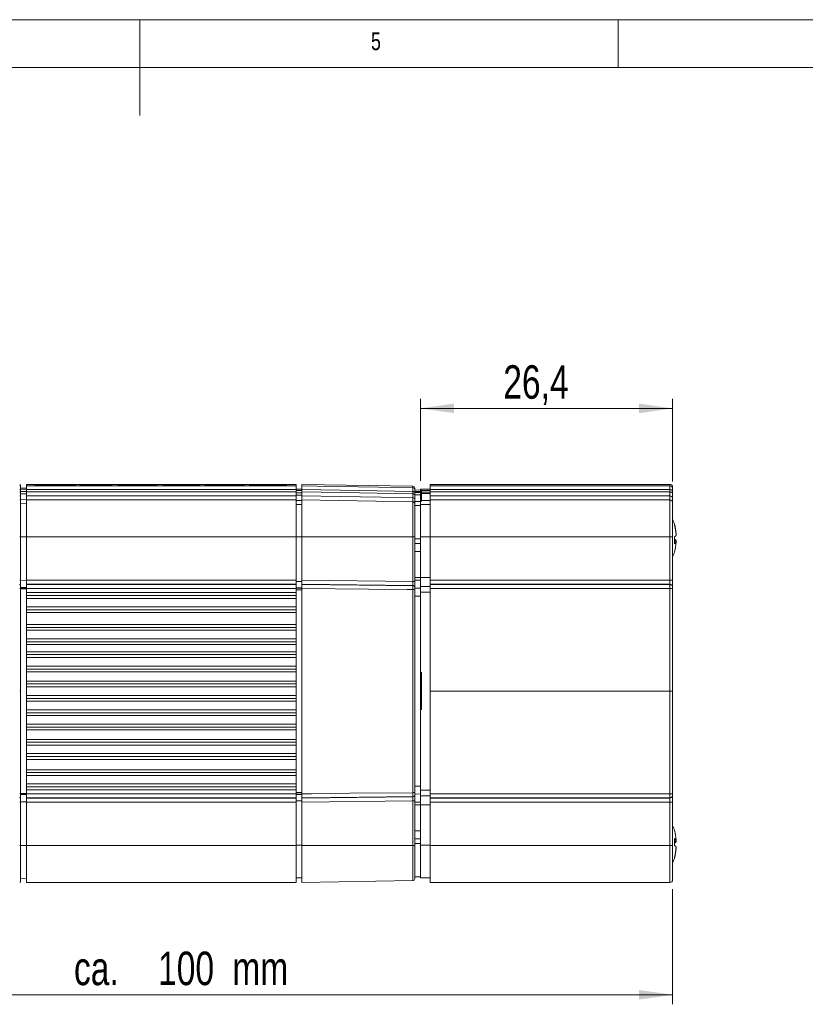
# Model space of a CAD drawing. Header units: millimetres. Extents: x 5 to 415, y 5 to 292.
# Tile 30 of 31: x 197 to 280, y 189 to 292. Entities that reach past the tile are written whole.
import ezdxf

# ---------------------------------------------------------------- set-up
doc = ezdxf.new("R2010")
doc.units = ezdxf.units.MM
doc.styles.add('SLDTEXTSTYLE0', font='TXT', dxfattribs={"width": 0.75})
doc.dimstyles.new('SLDDIMSTYLE1', dxfattribs={"dimtxt": 3.5, "dimasz": 3.5, "dimexe": 0, "dimexo": 0.0625, "dimgap": 0.875, "dimtad": 1, "dimdec": 1, "dimrnd": 1e-09, "dimzin": 12, "dimdsep": 46, "dimtxsty": 'SLDTEXTSTYLE0', "dimsah": 1, "dimcen": 0.09, "dimadec": 0, "dimazin": 3, "dimtfac": 1, "dimtofl": 0, "dimtmove": 0, "dimatfit": 3, "dimfxl": 1, "dimfrac": 2, "dimtolj": 1, "dimtzin": 12, "dimarcsym": 0})
doc.dimstyles.new('SLDDIMSTYLE2', dxfattribs={"dimtxt": 3.5, "dimasz": 3.5, "dimexe": 0, "dimexo": 0.0625, "dimgap": 0.875, "dimtad": 1, "dimdec": 0, "dimrnd": 1e-09, "dimzin": 12, "dimdsep": 46, "dimtxsty": 'SLDTEXTSTYLE0', "dimsah": 1, "dimcen": 0.09, "dimadec": 0, "dimazin": 3, "dimtfac": 1, "dimtofl": 0, "dimtmove": 0, "dimatfit": 3, "dimfxl": 1, "dimfrac": 2, "dimtolj": 1, "dimtzin": 12, "dimarcsym": 0})

# ---------------------------------------------------------------- blocks, each defined once
blk = doc.blocks.new('_D_6')
at = {"color": 7, "linetype": 'Continuous', "lineweight": 0}
for p, q in [((165.84, 215.74), (165.84, 189.11)), ((265.69, 201.14), (265.69, 189.11)), ((165.84, 190.1), (265.69, 190.1))]:
    blk.add_line(p, q, dxfattribs=at)
for points in [[(165.84, 190.1), (169.34, 189.6), (169.34, 190.6)], [(265.69, 190.1), (262.19, 190.6), (262.19, 189.6)]]:
    blk.add_solid(points, dxfattribs=at)
at = {"color": 7, "linetype": 'Continuous', "lineweight": 0, "char_height": 3.5, "attachment_point": 1, "style": 'SLDTEXTSTYLE0'}
for s, insert in [('100', (211.91, 194.61)), ('ca.', (203.12, 194.61)), ('mm', (219.67, 194.61))]:
    blk.add_mtext(s, dxfattribs=dict(at, insert=insert))
blk = doc.blocks.new('_D_7')
at = {"color": 7, "linetype": 'Continuous', "lineweight": 0}
for p, q in [((239.34, 243.8), (239.34, 252.37)), ((265.69, 243.73), (265.69, 252.37)), ((239.34, 251.38), (265.69, 251.38))]:
    blk.add_line(p, q, dxfattribs=at)
for points in [[(239.34, 251.38), (242.84, 250.88), (242.84, 251.88)], [(265.69, 251.38), (262.19, 251.88), (262.19, 250.88)]]:
    blk.add_solid(points, dxfattribs=at)
at = {"color": 7, "linetype": 'Continuous', "lineweight": 0, "insert": (247.99, 255.89), "char_height": 3.5, "attachment_point": 1, "style": 'SLDTEXTSTYLE0'}
blk.add_mtext('26,4', dxfattribs=at)

msp = doc.modelspace()

# ---------------------------------------------------------------- linework, layer by layer
at = {"color": 7, "linetype": 'Continuous', "lineweight": 0}
for p, q in [((415, 292), (5, 292)), ((210, 292), (210, 282)), ((260, 287), (260, 292)), ((409.996, 287), (9.996, 287))]:
    msp.add_line(p, q, dxfattribs=at)
at = {"color": 7, "linetype": 'Continuous', "lineweight": 15}
for p, q in [((197.543, 243.339), (197.543, 243.187)), ((197.543, 243.187), (197.543, 242.839)), ((198.143, 243.027), (197.543, 243.043)), ((198.143, 242.875), (197.543, 242.891)), ((197.543, 242.839), (197.543, 242.594)), ((226.343, 243.443), (198.143, 243.443)), ((198.143, 243.291), (198.143, 243.443)), ((226.343, 243.291), (198.143, 243.291)), ((198.143, 242.891), (198.143, 243.291)), ((226.343, 242.891), (198.143, 242.891)), ((198.143, 242.646), (198.143, 242.891)), ((198.91, 243.435), (200.402, 243.413)), ((200.162, 243.435), (198.91, 243.435)), ((198.91, 243.415), (198.91, 243.435)), ((198.91, 243.415), (199.833, 243.402)), ((200.402, 243.413), (199.015, 243.385)), ((199.015, 243.385), (200.221, 243.385)), ((199.015, 243.365), (199.015, 243.385)), ((199.015, 243.365), (200.221, 243.365)), ((201.167, 243.42), (200.162, 243.435)), ((200.221, 243.385), (201.167, 243.406)), ((200.221, 243.365), (201.167, 243.386)), ((200.221, 243.365), (200.221, 243.385)), ((202.171, 243.435), (201.167, 243.42)), ((201.167, 243.406), (202.112, 243.385)), ((201.167, 243.386), (201.167, 243.406)), ((201.167, 243.386), (202.112, 243.365)), ((201.931, 243.413), (203.423, 243.435)), ((203.318, 243.385), (201.931, 243.413)), ((202.112, 243.385), (203.318, 243.385)), ((202.112, 243.365), (202.112, 243.385)), ((202.112, 243.365), (203.318, 243.365)), ((203.423, 243.435), (202.171, 243.435)), ((202.5, 243.402), (203.423, 243.415)), ((203.318, 243.365), (203.318, 243.385)), ((203.423, 243.415), (203.423, 243.435)), ((203.691, 243.425), (203.691, 243.435)), ((207.074, 243.435), (203.691, 243.435)), ((203.691, 243.425), (206.131, 243.425)), ((203.691, 243.405), (203.691, 243.425)), ((203.691, 243.405), (203.872, 243.405)), ((203.745, 243.385), (203.745, 243.399)), ((206.131, 243.399), (203.745, 243.399)), ((203.745, 243.385), (207.074, 243.385)), ((203.745, 243.365), (203.745, 243.385)), ((203.745, 243.365), (207.074, 243.365)), ((203.872, 243.407), (203.872, 243.418)), ((206.131, 243.418), (203.872, 243.418)), ((203.872, 243.407), (206.131, 243.407)), ((203.872, 243.399), (203.872, 243.407)), ((206.131, 243.418), (206.131, 243.425)), ((206.131, 243.399), (206.131, 243.407)), ((207.074, 243.385), (207.074, 243.435)), ((207.074, 243.365), (207.074, 243.385)), ((207.69, 243.385), (207.69, 243.435)), ((209.133, 243.435), (207.69, 243.435)), ((207.69, 243.385), (208.633, 243.385)), ((207.69, 243.365), (207.69, 243.385)), ((207.69, 243.365), (208.633, 243.365)), ((208.633, 243.424), (208.642, 243.424)), ((208.633, 243.385), (208.633, 243.424)), ((208.633, 243.404), (208.642, 243.404)), ((208.633, 243.365), (208.633, 243.385)), ((208.642, 243.424), (210.39, 243.385)), ((208.642, 243.404), (210.39, 243.365)), ((210.881, 243.401), (209.133, 243.435)), ((210.39, 243.365), (210.39, 243.385)), ((210.39, 243.385), (211.833, 243.385)), ((210.39, 243.365), (211.833, 243.365)), ((210.89, 243.401), (210.881, 243.401)), ((211.833, 243.435), (210.89, 243.435)), ((211.833, 243.385), (211.833, 243.435)), ((211.833, 243.365), (211.833, 243.385)), ((212.367, 243.409), (214.465, 243.409)), ((212.367, 243.39), (212.398, 243.39)), ((212.398, 243.403), (212.398, 243.405)), ((213.31, 243.405), (212.398, 243.405)), ((212.398, 243.383), (212.398, 243.403)), ((214.465, 243.42), (213.31, 243.42)), ((213.596, 243.384), (214.982, 243.384)), ((213.596, 243.364), (213.596, 243.384)), ((213.596, 243.364), (214.982, 243.364)), ((214.776, 243.399), (213.775, 243.399)), ((213.792, 243.426), (214.776, 243.426)), ((214.974, 243.436), (213.86, 243.436)), ((214.465, 243.409), (214.465, 243.42)), ((214.465, 243.399), (214.465, 243.409)), ((214.465, 243.406), (214.776, 243.406)), ((214.776, 243.406), (214.776, 243.426)), ((214.982, 243.364), (214.982, 243.384)), ((215.361, 243.41), (215.361, 243.417)), ((216.305, 243.386), (216.305, 243.406)), ((216.797, 243.386), (216.797, 243.406)), ((217.741, 243.411), (217.741, 243.416)), ((219.611, 243.436), (218.127, 243.436)), ((218.127, 243.364), (218.127, 243.384)), ((218.127, 243.384), (219.611, 243.384)), ((218.127, 243.364), (219.611, 243.364)), ((218.274, 243.425), (219.465, 243.425)), ((218.274, 243.405), (218.274, 243.425)), ((218.274, 243.405), (219.465, 243.405)), ((219.415, 243.4), (218.324, 243.4)), ((219.611, 243.364), (219.611, 243.384)), ((219.997, 243.411), (219.997, 243.416)), ((220.941, 243.386), (220.941, 243.406)), ((221.433, 243.419), (222.377, 243.419)), ((222.377, 243.406), (221.433, 243.406)), ((222.377, 243.405), (222.377, 243.406)), ((224.041, 243.436), (222.547, 243.436)), ((223.84, 243.4), (222.817, 243.4)), ((222.917, 243.425), (223.9, 243.425)), ((222.917, 243.405), (222.917, 243.425)), ((222.917, 243.405), (223.9, 243.405)), ((222.929, 243.364), (222.929, 243.384)), ((222.929, 243.384), (224.028, 243.384)), ((222.929, 243.364), (224.028, 243.364)), ((224.028, 243.364), (224.028, 243.384)), ((224.428, 243.411), (224.428, 243.416)), ((225.372, 243.386), (225.372, 243.406)), ((226.343, 243.291), (226.343, 243.443)), ((226.343, 242.891), (226.343, 243.291)), ((226.943, 242.943), (226.343, 242.943)), ((226.343, 242.646), (226.343, 242.891)), ((238.547, 243.24), (226.943, 243.443)), ((226.943, 243.443), (226.943, 243.291)), ((226.943, 242.891), (226.943, 242.646)), ((238.743, 243.04), (238.743, 242.891)), ((239.343, 242.852), (238.743, 242.862)), ((240.343, 242.943), (239.343, 242.943)), ((239.343, 242.809), (239.343, 242.943)), ((265.393, 243.443), (240.343, 243.443)), ((240.343, 243.443), (240.343, 243.291)), ((265.393, 243.291), (240.343, 243.291)), ((240.343, 243.291), (240.343, 242.891)), ((265.393, 242.891), (240.343, 242.891)), ((240.343, 242.891), (240.343, 242.646)), ((265.393, 243.291), (265.393, 242.891)), ((265.393, 242.891), (265.393, 242.646)), ((265.693, 243.143), (265.693, 242.991)), ((265.693, 242.741), (265.693, 242.991)), ((198.143, 242.683), (197.543, 242.691)), ((197.543, 242.594), (197.543, 242.143)), ((198.143, 242.438), (197.543, 242.446)), ((197.543, 242.143), (197.543, 241.722)), ((198.143, 241.831), (197.543, 241.847)), ((226.343, 242.646), (198.143, 242.646)), ((198.143, 242.247), (198.143, 242.646)), ((226.343, 242.247), (198.143, 242.247)), ((198.143, 241.825), (198.143, 242.247)), ((226.343, 241.825), (198.143, 241.825)), ((198.143, 241.825), (198.143, 237.958)), ((226.343, 242.794), (226.943, 242.794)), ((226.343, 242.247), (226.343, 242.646)), ((226.343, 242.544), (226.943, 242.544)), ((226.343, 242.3), (226.943, 242.3)), ((226.343, 241.825), (226.343, 242.247)), ((226.343, 241.825), (226.343, 237.958)), ((226.943, 242.646), (226.943, 242.544)), ((226.943, 242.3), (226.943, 242.247)), ((226.943, 242.247), (226.943, 241.825)), ((238.547, 241.623), (226.943, 241.825)), ((226.943, 241.825), (226.943, 237.958)), ((238.547, 242.447), (238.547, 242.692)), ((238.547, 241.623), (238.547, 242.048)), ((238.743, 242.71), (239.343, 242.7)), ((238.743, 242.6), (239.343, 242.595)), ((238.743, 242.592), (238.743, 242.347)), ((238.743, 242.356), (239.343, 242.351)), ((238.743, 242.356), (238.743, 241.848)), ((238.743, 241.848), (238.743, 241.423)), ((239.343, 242.809), (239.443, 242.809)), ((239.343, 242.809), (239.343, 242.718)), ((239.343, 242.718), (239.343, 242.7)), ((239.343, 242.7), (239.343, 242.595)), ((239.343, 242.595), (239.343, 242.351)), ((239.343, 242.351), (239.343, 241.698)), ((239.443, 242.791), (239.443, 242.809)), ((239.443, 242.791), (240.343, 242.791)), ((239.443, 242.641), (239.443, 242.791)), ((239.443, 242.641), (240.343, 242.641)), ((239.443, 242.493), (239.443, 242.641)), ((239.443, 242.493), (240.343, 242.493)), ((239.443, 241.743), (239.443, 242.493)), ((265.393, 242.646), (240.343, 242.646)), ((240.343, 242.646), (240.343, 242.247)), ((265.393, 242.247), (240.343, 242.247)), ((240.343, 242.247), (240.343, 241.825)), ((265.393, 241.825), (240.343, 241.825)), ((240.343, 237.958), (240.343, 241.825)), ((265.393, 242.646), (265.393, 242.247)), ((265.393, 242.247), (265.393, 241.825)), ((265.393, 241.825), (265.393, 237.958)), ((265.693, 242.496), (265.693, 242.741)), ((265.693, 241.947), (265.693, 242.496)), ((265.693, 241.526), (265.693, 241.947)), ((197.543, 241.722), (197.543, 237.954)), ((198.143, 241.41), (197.543, 241.426)), ((226.343, 241.75), (226.943, 241.75)), ((226.343, 241.326), (226.943, 241.326)), ((238.547, 237.951), (238.547, 241.623)), ((238.743, 241.666), (239.343, 241.656)), ((238.743, 241.423), (238.743, 237.945)), ((238.743, 241.245), (239.343, 241.235)), ((239.443, 241.698), (239.343, 241.698)), ((239.343, 241.698), (239.343, 241.326)), ((239.343, 241.326), (240.343, 241.326)), ((239.343, 241.326), (239.343, 237.942)), ((239.443, 241.743), (240.343, 241.743)), ((239.443, 241.698), (239.443, 241.743)), ((265.693, 237.948), (265.693, 241.526)), ((197.543, 237.954), (197.543, 233.422)), ((198.143, 237.945), (197.543, 237.945)), ((226.343, 237.958), (198.143, 237.958)), ((198.143, 237.958), (198.143, 233.425)), ((226.343, 237.958), (226.343, 233.425)), ((226.343, 237.942), (226.943, 237.942)), ((238.547, 237.951), (226.943, 237.958)), ((226.943, 237.958), (226.943, 233.425)), ((238.547, 233.306), (238.547, 237.951)), ((238.743, 237.945), (238.743, 233.3)), ((238.743, 237.736), (239.343, 237.736)), ((239.343, 237.942), (240.343, 237.942)), ((239.343, 237.942), (239.343, 236.431)), ((265.393, 237.958), (240.343, 237.958)), ((240.343, 233.425), (240.343, 237.958)), ((265.393, 237.958), (265.393, 233.425)), ((265.693, 233.416), (265.693, 237.948)), ((266.055, 238.258), (266.066, 238.258)), ((239.343, 237.271), (238.743, 237.266)), ((265.884, 237.404), (266.066, 237.404)), ((266.066, 237.529), (265.887, 237.529)), ((266.066, 237.529), (266.055, 237.404)), ((239.343, 236.431), (238.743, 236.421)), ((239.343, 233.698), (239.343, 236.431)), ((238.743, 233.698), (239.343, 233.698)), ((239.343, 233.431), (239.343, 233.698)), ((239.343, 233.698), (240.343, 233.698)), ((197.543, 233.422), (197.543, 232.919)), ((198.143, 233.412), (197.543, 233.413)), ((197.543, 232.919), (197.543, 232.877)), ((197.543, 232.877), (197.543, 232.555)), ((198.143, 232.648), (197.543, 232.662)), ((198.143, 232.607), (197.543, 232.62)), ((197.543, 232.555), (197.543, 221.831)), ((198.143, 233.425), (226.343, 233.425)), ((198.143, 233.008), (198.143, 233.425)), ((226.343, 233.008), (198.143, 233.008)), ((198.143, 233.008), (198.143, 232.967)), ((198.143, 232.967), (226.343, 232.967)), ((198.143, 232.561), (198.143, 232.967)), ((226.343, 232.561), (198.143, 232.561)), ((198.143, 232.561), (198.143, 232.147)), ((226.343, 233.425), (226.343, 233.008)), ((226.343, 233.298), (226.943, 233.298)), ((226.343, 233.008), (226.343, 232.967)), ((226.343, 232.967), (226.343, 232.561)), ((226.343, 232.631), (226.943, 232.631)), ((226.343, 232.588), (226.943, 232.588)), ((226.343, 232.561), (226.343, 232.147)), ((226.943, 233.425), (238.547, 233.306)), ((226.943, 233.008), (226.943, 233.425)), ((238.547, 232.889), (226.943, 233.008)), ((226.943, 233.008), (226.943, 232.967)), ((226.943, 232.588), (226.943, 232.561)), ((226.943, 232.561), (226.943, 211.102)), ((238.547, 232.846), (238.547, 232.889)), ((238.743, 233.442), (239.343, 233.431)), ((238.743, 233.3), (238.743, 232.716)), ((238.743, 232.716), (238.743, 232.673)), ((238.743, 232.588), (239.343, 232.579)), ((239.343, 233.431), (239.343, 232.769)), ((240.343, 232.769), (239.343, 232.769)), ((239.343, 232.769), (239.343, 232.171)), ((265.393, 233.425), (240.343, 233.425)), ((240.343, 233.425), (240.343, 233.008)), ((240.343, 233.008), (265.393, 233.008)), ((240.343, 232.967), (240.343, 233.008)), ((265.393, 232.967), (240.343, 232.967)), ((240.343, 232.561), (240.343, 232.967)), ((240.343, 232.561), (265.393, 232.561)), ((240.343, 221.831), (240.343, 232.561)), ((265.393, 233.425), (265.393, 233.008)), ((265.393, 233.008), (265.393, 232.967)), ((265.393, 232.967), (265.393, 232.561)), ((265.393, 232.561), (265.393, 221.831)), ((265.693, 232.748), (265.693, 233.416)), ((265.693, 232.707), (265.693, 232.748)), ((265.693, 232.544), (265.693, 232.707)), ((265.693, 221.831), (265.693, 232.544)), ((198.143, 232.538), (197.543, 232.539)), ((198.143, 232.147), (226.343, 232.147)), ((198.143, 231.831), (198.143, 232.147)), ((226.343, 231.831), (198.143, 231.831)), ((198.143, 231.831), (198.143, 230.331)), ((226.343, 231.531), (198.143, 231.531)), ((226.343, 232.425), (226.943, 232.425)), ((226.343, 232.147), (226.343, 231.831)), ((226.343, 231.831), (226.343, 230.331)), ((226.343, 231.831), (226.343, 231.827)), ((238.547, 211.223), (238.547, 232.44)), ((238.743, 232.429), (238.743, 211.233)), ((239.343, 231.755), (238.743, 231.756)), ((239.343, 232.171), (239.343, 223.765)), ((239.343, 232.171), (240.343, 232.171)), ((198.143, 230.631), (226.343, 230.631)), ((198.143, 230.331), (226.343, 230.331)), ((198.143, 230.044), (198.143, 230.331)), ((226.343, 230.044), (198.143, 230.044)), ((198.143, 230.044), (198.143, 228.8)), ((226.343, 230.331), (226.343, 230.044)), ((226.343, 230.044), (226.343, 228.8)), ((198.143, 228.8), (226.343, 228.8)), ((198.143, 228.49), (198.143, 228.8)), ((226.343, 228.49), (198.143, 228.49)), ((198.143, 228.49), (198.143, 226.99)), ((226.343, 228.8), (226.343, 228.49)), ((226.343, 228.49), (226.343, 226.99)), ((226.343, 228.19), (198.143, 228.19)), ((198.143, 227.29), (226.343, 227.29)), ((198.143, 226.99), (226.343, 226.99)), ((198.143, 226.697), (198.143, 226.99)), ((226.343, 226.697), (198.143, 226.697)), ((198.143, 226.697), (198.143, 225.952)), ((226.343, 226.99), (226.343, 226.697)), ((226.343, 226.697), (226.343, 225.952)), ((198.143, 225.952), (226.343, 225.952)), ((198.143, 225.646), (198.143, 225.952)), ((226.343, 225.646), (198.143, 225.646)), ((198.143, 225.646), (198.143, 224.146)), ((226.343, 225.346), (198.143, 225.346)), ((226.343, 225.952), (226.343, 225.646)), ((226.343, 225.646), (226.343, 224.146)), ((198.143, 224.446), (226.343, 224.446)), ((198.143, 224.146), (226.343, 224.146)), ((198.143, 223.849), (198.143, 224.146)), ((226.343, 223.849), (198.143, 223.849)), ((198.143, 223.849), (198.143, 222.883)), ((226.343, 224.146), (226.343, 223.849)), ((226.343, 223.849), (226.343, 222.883)), ((239.343, 223.765), (239.343, 219.924)), ((239.343, 223.765), (239.443, 223.765)), ((239.343, 223.765), (239.343, 223.739)), ((239.443, 219.897), (239.443, 223.765)), ((198.143, 222.883), (226.343, 222.883)), ((198.143, 222.581), (198.143, 222.883)), ((226.343, 222.581), (198.143, 222.581)), ((198.143, 222.581), (198.143, 221.081)), ((226.343, 222.281), (198.143, 222.281)), ((226.343, 222.883), (226.343, 222.581)), ((226.343, 222.581), (226.343, 221.081)), ((197.543, 221.831), (197.447, 221.831)), ((197.543, 221.831), (197.543, 211.108)), ((198.143, 221.381), (226.343, 221.381)), ((240.343, 211.102), (240.343, 221.831)), ((240.343, 221.831), (265.393, 221.831)), ((265.393, 221.831), (265.393, 211.102)), ((265.693, 221.831), (265.393, 221.831)), ((265.693, 211.118), (265.693, 221.831)), ((198.143, 221.081), (226.343, 221.081)), ((198.143, 220.78), (198.143, 221.081)), ((226.343, 220.78), (198.143, 220.78)), ((198.143, 220.78), (198.143, 219.878)), ((226.343, 221.081), (226.343, 220.78)), ((226.343, 220.78), (226.343, 219.878)), ((198.143, 219.878), (226.343, 219.878)), ((198.143, 219.581), (198.143, 219.878)), ((226.343, 219.581), (198.143, 219.581)), ((198.143, 219.581), (198.143, 218.081)), ((226.343, 219.281), (198.143, 219.281)), ((226.343, 219.878), (226.343, 219.581)), ((226.343, 219.581), (226.343, 218.081)), ((239.343, 219.924), (239.343, 219.897)), ((239.343, 219.897), (239.343, 211.492)), ((239.443, 219.897), (239.343, 219.897)), ((198.143, 218.381), (226.343, 218.381)), ((198.143, 218.081), (226.343, 218.081)), ((198.143, 217.775), (198.143, 218.081)), ((226.343, 217.775), (198.143, 217.775)), ((198.143, 217.775), (198.143, 216.794)), ((226.343, 218.081), (226.343, 217.775)), ((226.343, 217.775), (226.343, 216.794)), ((198.143, 216.794), (226.343, 216.794)), ((198.143, 216.502), (198.143, 216.794)), ((226.343, 216.502), (198.143, 216.502)), ((198.143, 216.502), (198.143, 215.002)), ((226.343, 216.202), (198.143, 216.202)), ((226.343, 216.794), (226.343, 216.502)), ((226.343, 216.502), (226.343, 215.002)), ((198.143, 215.302), (226.343, 215.302)), ((198.143, 215.002), (226.343, 215.002)), ((198.143, 214.691), (198.143, 215.002)), ((226.343, 214.691), (198.143, 214.691)), ((198.143, 214.691), (198.143, 213.619)), ((226.343, 215.002), (226.343, 214.691)), ((226.343, 214.691), (226.343, 213.619)), ((198.143, 213.619), (226.343, 213.619)), ((198.143, 213.331), (198.143, 213.619)), ((226.343, 213.331), (198.143, 213.331)), ((198.143, 213.331), (198.143, 211.831)), ((226.343, 213.031), (198.143, 213.031)), ((226.343, 213.619), (226.343, 213.331)), ((226.343, 213.331), (226.343, 211.831)), ((198.143, 212.131), (226.343, 212.131)), ((198.143, 211.124), (197.543, 211.124)), ((197.543, 211.108), (197.543, 210.786)), ((198.143, 211.056), (197.543, 211.042)), ((198.143, 211.015), (197.543, 211.001)), ((198.143, 211.831), (226.343, 211.831)), ((198.143, 211.516), (198.143, 211.831)), ((226.343, 211.516), (198.143, 211.516)), ((198.143, 211.516), (198.143, 211.102)), ((198.143, 211.102), (226.343, 211.102)), ((198.143, 210.696), (198.143, 211.102)), ((226.343, 211.836), (226.343, 211.831)), ((226.343, 211.831), (226.343, 211.516)), ((226.343, 211.516), (226.343, 211.102)), ((226.343, 211.237), (226.943, 211.237)), ((226.343, 211.102), (226.343, 210.696)), ((226.343, 211.075), (226.943, 211.075)), ((226.343, 211.032), (226.943, 211.032)), ((226.943, 211.102), (226.943, 211.075)), ((238.743, 211.907), (239.343, 211.907)), ((239.343, 211.084), (238.743, 211.075)), ((238.743, 210.99), (238.743, 210.947)), ((238.743, 210.947), (238.743, 210.363)), ((240.343, 211.492), (239.343, 211.492)), ((239.343, 211.492), (239.343, 210.893)), ((265.393, 211.102), (240.343, 211.102)), ((240.343, 210.696), (240.343, 211.102)), ((265.393, 211.102), (265.393, 210.696)), ((265.693, 210.956), (265.693, 211.118)), ((265.693, 210.914), (265.693, 210.956)), ((197.543, 210.786), (197.543, 210.744)), ((197.543, 210.744), (197.543, 210.241)), ((198.143, 210.25), (197.543, 210.25)), ((197.543, 210.241), (197.543, 205.708)), ((226.343, 210.696), (198.143, 210.696)), ((198.143, 210.655), (198.143, 210.696)), ((198.143, 210.655), (226.343, 210.655)), ((198.143, 210.237), (198.143, 210.655)), ((226.343, 210.237), (198.143, 210.237)), ((198.143, 205.705), (198.143, 210.237)), ((226.343, 210.655), (226.343, 210.696)), ((226.343, 210.655), (226.343, 210.237)), ((226.343, 210.364), (226.943, 210.364)), ((226.343, 205.705), (226.343, 210.237)), ((226.943, 210.654), (238.547, 210.774)), ((226.943, 210.696), (226.943, 210.654)), ((226.943, 210.237), (226.943, 210.654)), ((238.547, 210.356), (226.943, 210.237)), ((226.943, 210.237), (226.943, 205.705)), ((238.547, 210.774), (238.547, 210.816)), ((238.547, 205.711), (238.547, 210.356)), ((238.743, 210.363), (238.743, 205.718)), ((239.343, 210.231), (238.743, 210.221)), ((238.743, 209.965), (239.343, 209.965)), ((239.343, 210.893), (240.343, 210.893)), ((239.343, 210.893), (239.343, 210.231)), ((239.343, 209.965), (239.343, 210.231)), ((239.343, 209.965), (240.343, 209.965)), ((239.343, 207.231), (239.343, 209.965)), ((240.343, 210.696), (265.393, 210.696)), ((240.343, 210.696), (240.343, 210.655)), ((265.393, 210.655), (240.343, 210.655)), ((240.343, 210.655), (240.343, 210.237)), ((240.343, 210.237), (265.393, 210.237)), ((240.343, 210.237), (240.343, 205.705)), ((265.393, 210.696), (265.393, 210.655)), ((265.393, 210.655), (265.393, 210.237)), ((265.393, 210.237), (265.393, 205.705)), ((265.693, 210.247), (265.693, 210.914)), ((265.693, 205.714), (265.693, 210.247)), ((238.743, 207.242), (239.343, 207.231)), ((239.343, 207.231), (239.343, 205.721)), ((238.743, 206.397), (239.343, 206.392)), ((239.343, 205.926), (238.743, 205.927)), ((266.066, 206.258), (265.884, 206.258)), ((265.887, 206.134), (266.066, 206.134)), ((266.055, 206.258), (266.066, 206.134)), ((198.143, 205.718), (197.543, 205.718)), ((197.543, 205.708), (197.543, 201.935)), ((226.343, 205.705), (198.143, 205.705)), ((198.143, 201.831), (198.143, 205.705)), ((226.343, 205.721), (226.943, 205.721)), ((226.343, 201.831), (226.343, 205.705)), ((238.547, 205.711), (226.943, 205.705)), ((226.943, 205.705), (226.943, 201.831)), ((238.547, 202.034), (238.547, 205.711)), ((238.743, 205.718), (238.743, 202.234)), ((239.343, 205.721), (240.343, 205.721)), ((239.343, 205.721), (239.343, 202.331)), ((265.393, 205.705), (240.343, 205.705)), ((240.343, 205.705), (240.343, 201.831)), ((265.393, 205.705), (265.393, 201.831)), ((265.693, 202.131), (265.693, 205.714)), ((266.066, 205.404), (266.055, 205.404)), ((198.143, 202.247), (197.543, 202.231)), ((226.343, 201.831), (198.143, 201.831)), ((226.343, 202.331), (226.943, 202.331)), ((238.547, 202.034), (226.943, 201.831)), ((238.743, 202.412), (239.343, 202.423)), ((239.343, 202.331), (240.343, 202.331)), ((265.393, 201.831), (240.343, 201.831))]:
    msp.add_line(p, q, dxfattribs=at)
at = {"color": 8, "linetype": 'Continuous', "lineweight": 15}
for p, q in [((238.547, 243.091), (238.547, 243.24)), ((265.393, 243.291), (265.393, 243.443))]:
    msp.add_line(p, q, dxfattribs=at)
at = {"color": 7, "linetype": 'Continuous', "lineweight": 15, "flags": 128}
for points in [[(197.543, 242.839), (197.542, 242.849), (197.536, 242.858), (197.527, 242.866), (197.515, 242.874), (197.501, 242.88), (197.484, 242.885), (197.466, 242.888), (197.447, 242.889)], [(226.943, 243.291), (228.543, 243.263), (234.942, 243.153), (238.547, 243.091)], [(238.547, 242.692), (232.939, 242.788), (226.943, 242.891)], [(265.693, 242.741), (265.688, 242.77), (265.671, 242.798), (265.643, 242.824), (265.606, 242.847), (265.56, 242.866), (265.508, 242.879), (265.452, 242.888), (265.393, 242.891)], [(197.543, 242.594), (197.542, 242.604), (197.536, 242.613), (197.527, 242.622), (197.515, 242.629), (197.501, 242.635), (197.484, 242.64), (197.466, 242.643), (197.447, 242.644)], [(226.943, 242.646), (232.948, 242.543), (238.547, 242.447)], [(238.547, 242.048), (237.344, 242.068), (230.945, 242.178), (226.943, 242.247)], [(238.547, 242.692), (238.585, 242.689), (238.622, 242.683), (238.656, 242.674), (238.686, 242.662), (238.71, 242.647), (238.729, 242.629), (238.74, 242.611), (238.743, 242.592)], [(238.743, 242.347), (238.74, 242.366), (238.729, 242.385), (238.71, 242.402), (238.686, 242.417), (238.656, 242.43), (238.622, 242.439), (238.585, 242.445), (238.547, 242.447)], [(265.693, 242.496), (265.688, 242.525), (265.671, 242.554), (265.643, 242.579), (265.606, 242.602), (265.56, 242.621), (265.508, 242.635), (265.452, 242.643), (265.393, 242.646)], [(265.886, 237.964), (265.884, 237.888), (265.882, 237.831)], [(226.943, 232.967), (232.941, 232.904), (238.547, 232.846)], [(238.547, 232.44), (237.944, 232.446), (233.944, 232.488), (226.943, 232.561)], [(226.943, 211.102), (227.943, 211.112), (231.942, 211.154), (238.547, 211.223)], [(238.547, 210.816), (232.941, 210.758), (226.943, 210.696)], [(265.882, 205.831), (265.884, 205.775), (265.886, 205.698)]]:
    msp.add_lwpolyline(points, dxfattribs=at)
at = {"color": 7, "linetype": 'Continuous', "lineweight": 15}
for centre, radius, start, end in [((197.443, 243.339), 0.1, 0, 88), ((197.443, 243.187), 0.1, 0.01038, 88.01138), ((238.543, 243.04), 0.2, 0, 89), ((238.543, 242.891), 0.2, 0.01042, 89.01091), ((265.393, 243.143), 0.3, 0, 90), ((265.393, 242.991), 0.3, 0.01089, 90.01088), ((197.443, 242.143), 0.1, 0.01341, 88.01471), ((197.444, 241.722), 0.0999, 0.04224, 88.04626), ((238.543, 241.848), 0.2, 0.0135, 89.01413), ((265.394, 241.947), 0.3, 0.01407, 90.01406), ((265.394, 241.525), 0.3, 0.04431, 90.04424), ((238.544, 241.423), 0.2, 0.04328, 89.04527), ((261.093, 237.831), 5, 16.73375, 23.07392), ((261.227, 237.893), 4.852, 4.31978, 16.72149), ((265.716, 239.229), 0.171, 338.02249, 14.3274), ((261.227, 237.768), 4.852, 4.31978, 16.72149), ((197.47, 237.201), 0.757, 84.47189, 91.78186), ((238.595, 236.4), 1.552, 84.5269, 91.79165), ((265.468, 235.576), 2.383, 84.58049, 91.80171), ((265.689, 238.352), 0.435, 295.21564, 329.9616), ((260.542, 237.593), 5.345, 356.08735, 3.91265), ((265.689, 237.311), 0.435, 30.0384, 64.78436), ((265.689, 237.622), 0.435, 295.21564, 329.9616), ((261.227, 237.77), 4.852, 343.27851, 355.68022), ((261.093, 237.831), 5, 336.92608, 343.26625), ((265.768, 236.426), 0.118, 333.73511, 353.3033), ((197.47, 232.668), 0.757, 84.47189, 91.78186), ((197.45, 232.912), 0.0935, 4.22012, 92.00865), ((197.45, 232.87), 0.0935, 4.22012, 92.00865), ((197.47, 232.112), 0.449, 80.64026, 93.00046), ((238.595, 231.755), 1.552, 84.5269, 91.79165), ((238.556, 232.702), 0.188, 4.31109, 92.91114), ((238.556, 232.659), 0.188, 4.31109, 92.91114), ((265.468, 231.044), 2.383, 84.58049, 91.80171), ((265.412, 232.727), 0.282, 4.40195, 93.81126), ((265.412, 232.685), 0.282, 4.40195, 93.81126), ((265.468, 231.15), 1.412, 80.82272, 93.03577), ((238.595, 231.512), 0.929, 80.82674, 92.98775), ((197.47, 211.551), 0.449, 266.99954, 279.35974), ((238.595, 212.151), 0.929, 267.01225, 279.17326), ((238.556, 211.004), 0.188, 267.08886, 355.68891), ((238.556, 210.961), 0.188, 267.08886, 355.68891), ((265.468, 212.512), 1.412, 266.96423, 279.17728), ((265.412, 210.977), 0.282, 266.18874, 355.59805), ((197.45, 210.792), 0.0935, 267.99135, 355.77988), ((197.45, 210.751), 0.0935, 267.99135, 355.77988), ((197.47, 210.994), 0.757, 268.21814, 275.52811), ((238.595, 211.907), 1.552, 268.20835, 275.4731), ((265.412, 210.936), 0.282, 266.18874, 355.59805), ((265.468, 212.619), 2.383, 268.19829, 275.41951), ((261.093, 205.831), 5, 16.73375, 23.07392), ((265.768, 207.237), 0.118, 6.6967, 26.26489), ((261.227, 205.893), 4.852, 4.31978, 16.72149), ((265.689, 206.04), 0.435, 30.0384, 64.78436), ((260.542, 206.07), 5.345, 356.08735, 3.91265), ((265.689, 206.352), 0.435, 295.21564, 329.9616), ((197.47, 206.462), 0.757, 268.21814, 275.52811), ((238.595, 207.262), 1.552, 268.20835, 275.4731), ((265.468, 208.087), 2.383, 268.19829, 275.41951), ((265.689, 205.311), 0.435, 30.0384, 64.78436), ((261.227, 205.894), 4.852, 343.27851, 355.68022), ((261.227, 205.77), 4.852, 343.27851, 355.68022), ((261.093, 205.831), 5, 336.92608, 343.26625), ((265.707, 204.434), 0.18, 346.57384, 21.07627), ((197.443, 201.935), 0.1, 272, 0), ((238.543, 202.234), 0.2, 271, 0), ((265.393, 202.131), 0.3, 270, 0)]:
    msp.add_arc(centre, radius, start, end, dxfattribs=at)
for centre, major_axis, start_param, end_param in [((238.543, 233.322), (-0.002, 0.5), 3.6650898, 4.6805309), ((238.543, 210.34), (0.002, 0.5), 4.7442471, 5.7596881)]:
    msp.add_ellipse(centre, major_axis=major_axis, ratio=0.0068531, start_param=start_param, end_param=end_param, dxfattribs=at)
for points, knots in [([(213.86, 243.436), (213.772, 243.436), (213.596, 243.436), (213.332, 243.436), (213.068, 243.436), (212.81, 243.435), (212.613, 243.434), (212.501, 243.432), (212.435, 243.43), (212.391, 243.428), (212.37, 243.426), (212.368, 243.424), (212.367, 243.423)], [0, 0, 0, 0, 0.1251959, 0.2503866, 0.3755405, 0.5004799, 0.6248166, 0.68568, 0.7497828, 0.8313355, 0.9183669, 1, 1, 1, 1]), ([(212.398, 243.403), (212.401, 243.401), (212.407, 243.397), (212.527, 243.391), (212.693, 243.388), (212.906, 243.386), (213.207, 243.385), (213.441, 243.384), (213.596, 243.384)], [0, 0, 0, 0, 0.2500473, 0.3748146, 0.4994272, 0.624428, 0.7496223, 1, 1, 1, 1]), ([(212.398, 243.383), (212.401, 243.381), (212.407, 243.377), (212.527, 243.371), (212.693, 243.368), (212.906, 243.366), (213.207, 243.365), (213.441, 243.364), (213.596, 243.364)], [0, 0, 0, 0, 0.25004056, 0.37480548, 0.49941762, 0.62441997, 0.7496167, 1, 1, 1, 1]), ([(213.31, 243.421), (213.311, 243.421), (213.313, 243.422), (213.338, 243.423), (213.385, 243.425), (213.478, 243.425), (213.62, 243.426), (213.734, 243.426), (213.792, 243.426)], [0, 0, 0, 0, 0.125288, 0.2502962, 0.3752037, 0.5000658, 0.7494549, 1, 1, 1, 1]), ([(213.775, 243.399), (213.718, 243.399), (213.603, 243.399), (213.474, 243.4), (213.4, 243.4), (213.36, 243.401), (213.316, 243.403), (213.313, 243.404), (213.31, 243.405)], [0, 0, 0, 0, 0.2506184, 0.500219, 0.5652754, 0.6252782, 0.7501182, 1, 1, 1, 1]), ([(214.776, 243.426), (214.865, 243.426), (214.997, 243.426), (215.147, 243.425), (215.22, 243.425), (215.28, 243.424), (215.325, 243.422), (215.357, 243.42), (215.36, 243.418), (215.361, 243.417)], [0, 0, 0, 0, 0.2500671, 0.3748659, 0.4385612, 0.4998664, 0.6245653, 0.7496499, 1, 1, 1, 1]), ([(215.361, 243.41), (215.36, 243.409), (215.357, 243.407), (215.325, 243.404), (215.279, 243.402), (215.22, 243.401), (215.147, 243.4), (214.998, 243.399), (214.865, 243.399), (214.776, 243.399)], [0, 0, 0, 0, 0.2503505, 0.3772761, 0.5001248, 0.5614968, 0.6233344, 0.7498913, 1, 1, 1, 1]), ([(216.305, 243.421), (216.297, 243.423), (216.284, 243.427), (216.143, 243.431), (215.97, 243.433), (215.741, 243.435), (215.408, 243.436), (215.146, 243.436), (214.974, 243.436)], [0, 0, 0, 0, 0.2497892, 0.3747765, 0.4994529, 0.6178574, 0.7496106, 1, 1, 1, 1]), ([(214.982, 243.384), (215.153, 243.384), (215.415, 243.385), (215.748, 243.386), (215.975, 243.389), (216.144, 243.392), (216.285, 243.398), (216.297, 243.403), (216.305, 243.406)], [0, 0, 0, 0, 0.2503919, 0.3825609, 0.5004829, 0.625217, 0.7502, 1, 1, 1, 1]), ([(214.982, 243.364), (215.153, 243.364), (215.415, 243.365), (215.748, 243.366), (215.975, 243.369), (216.144, 243.372), (216.285, 243.378), (216.297, 243.383), (216.305, 243.386)], [0, 0, 0, 0, 0.2503977, 0.3825013, 0.5004921, 0.6252256, 0.7502064, 1, 1, 1, 1]), ([(218.127, 243.436), (217.955, 243.436), (217.698, 243.436), (217.365, 243.435), (217.136, 243.433), (216.958, 243.431), (216.817, 243.427), (216.805, 243.423), (216.797, 243.421)], [0, 0, 0, 0, 0.2503668, 0.3755231, 0.5005122, 0.6252508, 0.7502125, 1, 1, 1, 1]), ([(216.797, 243.406), (216.805, 243.403), (216.817, 243.398), (216.958, 243.392), (217.134, 243.389), (217.36, 243.386), (217.693, 243.385), (217.955, 243.384), (218.127, 243.384)], [0, 0, 0, 0, 0.2498126, 0.3800565, 0.4994532, 0.6178499, 0.7496314, 1, 1, 1, 1]), ([(216.797, 243.386), (216.805, 243.383), (216.817, 243.378), (216.958, 243.372), (217.134, 243.369), (217.36, 243.366), (217.692, 243.365), (217.955, 243.364), (218.127, 243.364)], [0, 0, 0, 0, 0.249807, 0.3799845, 0.4994428, 0.6177121, 0.7496248, 1, 1, 1, 1]), ([(217.741, 243.416), (217.743, 243.417), (217.747, 243.42), (217.792, 243.423), (217.867, 243.424), (217.931, 243.425), (218.066, 243.425), (218.191, 243.425), (218.274, 243.425)], [0, 0, 0, 0, 0.2506434, 0.4998835, 0.56281, 0.6249746, 0.7499373, 1, 1, 1, 1]), ([(218.324, 243.4), (218.238, 243.4), (218.11, 243.4), (217.95, 243.401), (217.855, 243.402), (217.796, 243.404), (217.748, 243.407), (217.744, 243.409), (217.741, 243.411)], [0, 0, 0, 0, 0.2499756, 0.3763908, 0.4994554, 0.6135975, 0.749663, 1, 1, 1, 1]), ([(219.997, 243.411), (219.994, 243.409), (219.99, 243.407), (219.942, 243.404), (219.883, 243.402), (219.788, 243.401), (219.627, 243.4), (219.5, 243.4), (219.415, 243.4)], [0, 0, 0, 0, 0.250323, 0.3873773, 0.5005535, 0.6250819, 0.7500417, 1, 1, 1, 1]), ([(219.465, 243.425), (219.547, 243.425), (219.672, 243.425), (219.807, 243.425), (219.872, 243.424), (219.946, 243.423), (219.991, 243.42), (219.995, 243.417), (219.997, 243.416)], [0, 0, 0, 0, 0.2500282, 0.3762659, 0.436897, 0.5001416, 0.7493694, 1, 1, 1, 1]), ([(220.941, 243.421), (220.933, 243.423), (220.92, 243.427), (220.779, 243.431), (220.606, 243.433), (220.378, 243.435), (220.045, 243.436), (219.783, 243.436), (219.611, 243.436)], [0, 0, 0, 0, 0.2497956, 0.3747858, 0.4994667, 0.617644, 0.7496064, 1, 1, 1, 1]), ([(219.611, 243.384), (219.783, 243.384), (220.046, 243.385), (220.379, 243.386), (220.607, 243.389), (220.778, 243.392), (220.921, 243.398), (220.933, 243.403), (220.941, 243.406)], [0, 0, 0, 0, 0.2504158, 0.3826909, 0.5005087, 0.6252216, 0.7502093, 1, 1, 1, 1]), ([(219.611, 243.364), (219.783, 243.364), (220.046, 243.365), (220.379, 243.366), (220.607, 243.369), (220.778, 243.372), (220.921, 243.378), (220.933, 243.383), (220.941, 243.386)], [0, 0, 0, 0, 0.2504215, 0.3826304, 0.500518, 0.6252303, 0.7502158, 1, 1, 1, 1]), ([(222.547, 243.436), (222.405, 243.436), (222.189, 243.436), (221.915, 243.435), (221.724, 243.434), (221.573, 243.432), (221.447, 243.428), (221.439, 243.425), (221.433, 243.424)], [0, 0, 0, 0, 0.2502992, 0.3772369, 0.5005909, 0.6254104, 0.7502126, 1, 1, 1, 1]), ([(221.433, 243.406), (221.435, 243.403), (221.437, 243.398), (221.56, 243.392), (221.688, 243.389), (221.842, 243.387), (222.071, 243.386), (222.449, 243.384), (222.737, 243.384), (222.929, 243.384)], [0, 0, 0, 0, 0.2500522, 0.3777127, 0.4379785, 0.4995014, 0.6243903, 0.7495765, 1, 1, 1, 1]), ([(221.433, 243.386), (221.435, 243.383), (221.437, 243.378), (221.559, 243.372), (221.688, 243.369), (221.842, 243.367), (222.071, 243.366), (222.449, 243.364), (222.737, 243.364), (222.929, 243.364)], [0, 0, 0, 0, 0.2500473, 0.3776465, 0.4379263, 0.4994874, 0.6243793, 0.749569, 1, 1, 1, 1]), ([(222.377, 243.419), (222.379, 243.42), (222.381, 243.422), (222.42, 243.423), (222.463, 243.424), (222.517, 243.425), (222.602, 243.425), (222.741, 243.425), (222.846, 243.425), (222.917, 243.425)], [0, 0, 0, 0, 0.2499969, 0.3747511, 0.4363099, 0.4996673, 0.6244149, 0.7495676, 1, 1, 1, 1]), ([(222.817, 243.4), (222.766, 243.4), (222.665, 243.4), (222.539, 243.4), (222.452, 243.401), (222.404, 243.402), (222.38, 243.404), (222.378, 243.404), (222.377, 243.405)], [0, 0, 0, 0, 0.2504599, 0.5003715, 0.627244, 0.7498978, 0.8747511, 1, 1, 1, 1]), ([(222.404, 243.403), (222.412, 243.403), (222.424, 243.404), (222.463, 243.404), (222.517, 243.405), (222.602, 243.405), (222.741, 243.405), (222.846, 243.405), (222.917, 243.405)], [0, 0, 0, 0, 0.1337347, 0.2187778, 0.3067948, 0.4796302, 0.6530281, 1, 1, 1, 1]), ([(224.428, 243.411), (224.425, 243.409), (224.421, 243.407), (224.372, 243.404), (224.312, 243.402), (224.215, 243.401), (224.054, 243.4), (223.926, 243.4), (223.84, 243.4)], [0, 0, 0, 0, 0.2503017, 0.3860785, 0.5004873, 0.625052, 0.7500281, 1, 1, 1, 1]), ([(223.9, 243.425), (223.983, 243.425), (224.107, 243.425), (224.241, 243.425), (224.305, 243.424), (224.352, 243.423), (224.39, 243.422), (224.423, 243.419), (224.426, 243.417), (224.428, 243.416)], [0, 0, 0, 0, 0.2497032, 0.3745324, 0.4362404, 0.4995385, 0.6103898, 0.749675, 1, 1, 1, 1]), ([(223.9, 243.405), (223.983, 243.405), (224.107, 243.405), (224.241, 243.405), (224.303, 243.404), (224.324, 243.403), (224.334, 243.403)], [0, 0, 0, 0, 0.5111561, 0.7666862, 0.8926864, 1, 1, 1, 1]), ([(224.028, 243.384), (224.201, 243.384), (224.465, 243.385), (224.801, 243.386), (225.031, 243.389), (225.205, 243.392), (225.352, 243.398), (225.364, 243.403), (225.372, 243.406)], [0, 0, 0, 0, 0.2504221, 0.3827409, 0.5005327, 0.6252608, 0.7502483, 1, 1, 1, 1]), ([(224.028, 243.364), (224.201, 243.364), (224.465, 243.365), (224.801, 243.366), (225.031, 243.369), (225.205, 243.372), (225.352, 243.378), (225.364, 243.383), (225.372, 243.386)], [0, 0, 0, 0, 0.2504277, 0.3826811, 0.500542, 0.6252696, 0.7502548, 1, 1, 1, 1]), ([(225.372, 243.421), (225.363, 243.423), (225.351, 243.427), (225.209, 243.431), (225.036, 243.433), (224.808, 243.435), (224.475, 243.436), (224.213, 243.436), (224.041, 243.436)], [0, 0, 0, 0, 0.2497892, 0.3747765, 0.4994529, 0.6178574, 0.7496106, 1, 1, 1, 1]), ([(226.943, 242.891), (226.943, 242.964), (226.943, 243.11), (226.943, 243.255), (226.943, 243.279), (226.943, 243.291)], [0, 0, 0, 0, 0.3308977, 0.6617964, 1, 1, 1, 1]), ([(238.547, 242.692), (238.547, 242.765), (238.547, 242.911), (238.547, 243.056), (238.547, 243.079), (238.547, 243.091)], [0, 0, 0, 0, 0.3308053, 0.6616147, 1, 1, 1, 1]), ([(238.743, 242.891), (238.743, 242.882), (238.743, 242.865), (238.743, 242.756), (238.743, 242.646), (238.743, 242.592)], [0, 0, 0, 0, 0.3383863, 0.6691936, 1, 1, 1, 1]), ([(226.943, 242.247), (226.943, 242.258), (226.943, 242.282), (226.943, 242.425), (226.943, 242.572), (226.943, 242.646)], [0, 0, 0, 0, 0.3321134, 0.6642277, 1, 1, 1, 1]), ([(238.547, 242.048), (238.547, 242.059), (238.547, 242.083), (238.547, 242.226), (238.547, 242.373), (238.547, 242.447)], [0, 0, 0, 0, 0.3320238, 0.6640443, 1, 1, 1, 1]), ([(238.743, 242.347), (238.743, 242.255), (238.743, 242.071), (238.743, 241.892), (238.743, 241.863), (238.743, 241.848)], [0, 0, 0, 0, 0.3359544, 0.6679776, 1, 1, 1, 1]), ([(226.943, 232.561), (226.943, 232.616), (226.943, 232.728), (226.943, 232.872), (226.943, 232.936), (226.943, 232.967)], [0, 0, 0, 0, 0.3395122, 0.6790252, 1, 1, 1, 1]), ([(238.547, 232.44), (238.547, 232.496), (238.547, 232.607), (238.547, 232.752), (238.547, 232.815), (238.547, 232.846)], [0, 0, 0, 0, 0.3393234, 0.6786521, 1, 1, 1, 1]), ([(238.743, 232.673), (238.743, 232.655), (238.743, 232.616), (238.743, 232.529), (238.743, 232.463), (238.743, 232.429)], [0, 0, 0, 0, 0.3213495, 0.6606751, 1, 1, 1, 1]), ([(226.943, 210.696), (226.943, 210.729), (226.943, 210.795), (226.943, 210.941), (226.943, 211.049), (226.943, 211.102)], [0, 0, 0, 0, 0.3395122, 0.6790252, 1, 1, 1, 1]), ([(238.547, 210.816), (238.547, 210.849), (238.547, 210.915), (238.547, 211.062), (238.547, 211.17), (238.547, 211.223)], [0, 0, 0, 0, 0.3393234, 0.6786521, 1, 1, 1, 1]), ([(238.743, 211.233), (238.743, 211.202), (238.743, 211.137), (238.743, 211.049), (238.743, 211.009), (238.743, 210.99)], [0, 0, 0, 0, 0.3213495, 0.6606751, 1, 1, 1, 1])]:
    msp.add_open_spline(points, degree=3, knots=knots, dxfattribs=at)

# ---------------------------------------------------------------- texts
at = {"color": 7, "linetype": 'Continuous', "lineweight": 0, "insert": (234.167, 290.668), "char_height": 1.852, "attachment_point": 1, "style": 'SLDTEXTSTYLE0'}
msp.add_mtext('5', dxfattribs=at)

# ---------------------------------------------------------------- dimensions: what is measured, and where the dimension line sits
at = {"color": 7, "linetype": 'Continuous', "lineweight": 0}
dim = msp.add_linear_dim(base=(265.693436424, 251.381223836), p1=(239.343436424, 242.809169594), p2=(265.693436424, 242.740883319), dimstyle='SLDDIMSTYLE1', dxfattribs=at)
dim.commit()
dim.dimension.update_dxf_attribs({"geometry": '_D_7', "text_midpoint": (252.518436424, 251.381223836), "dimtype": 160})
dim = msp.add_linear_dim(base=(265.693, 190.097), p1=(165.843, 216.731), p2=(265.693, 202.131), text='ca. <>mm', dimstyle='SLDDIMSTYLE2', dxfattribs=at)
dim.commit()
dim.dimension.update_dxf_attribs({"geometry": '_D_6', "text_midpoint": (215.768, 190.097), "dimtype": 160})

doc.saveas('drawing.dxf')
